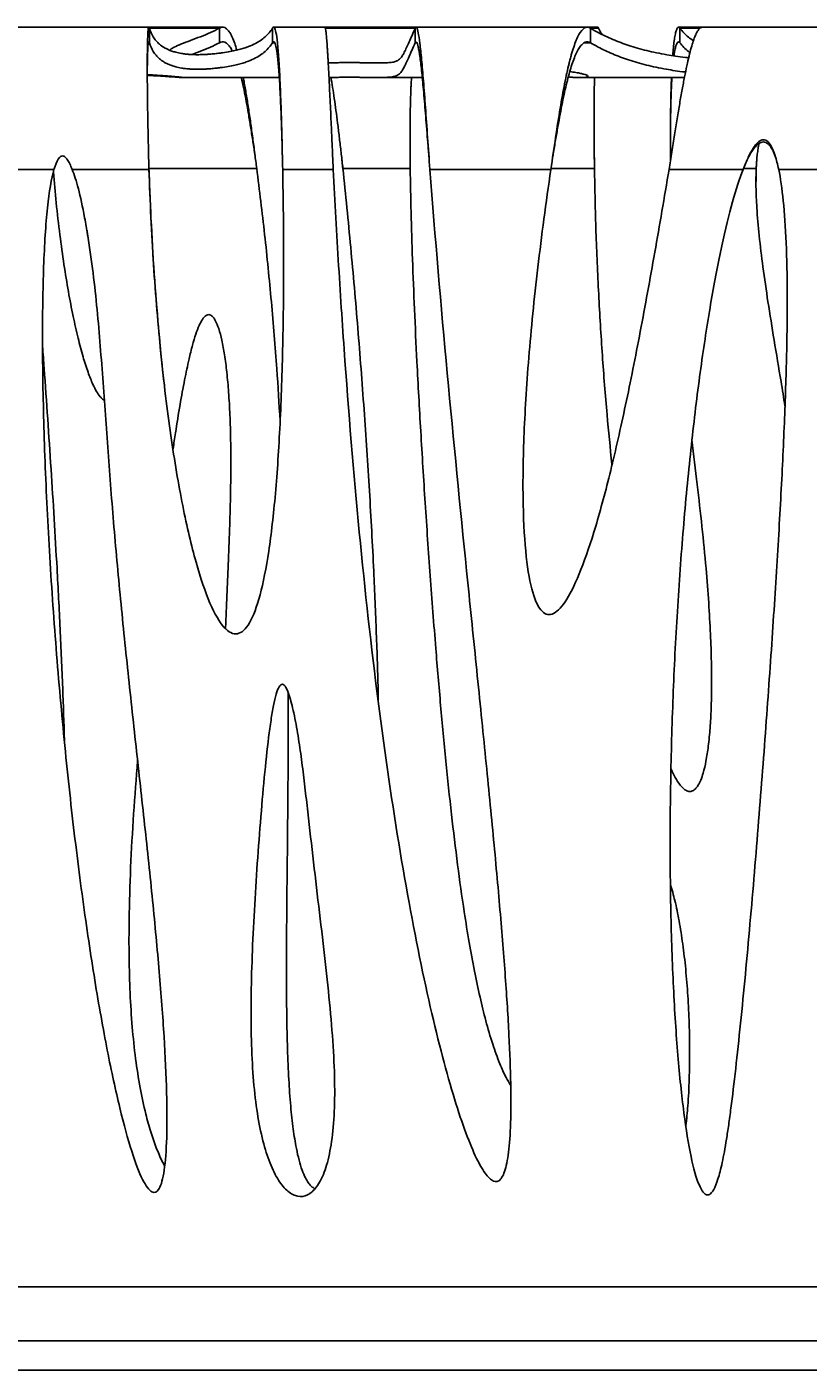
# Model space of a CAD drawing. Header units: millimetres. Extents: x 65 to 2129, y 75 to 1124.
# Tile 11 of 21: x 329 to 596, y 665 to 1124. Entities that reach past the tile are written whole.
import ezdxf

# ---------------------------------------------------------------- set-up
doc = ezdxf.new("R2010")
doc.units = ezdxf.units.MM
doc.layers.add('FORMAT', color=7, linetype='Continuous')
doc.styles.add('SLDTEXTSTYLE0', font='TXT', dxfattribs={"width": 0.605})
doc.dimstyles.new('SLDDIMSTYLE0', dxfattribs={"dimtxt": 2.568319, "dimasz": 2, "dimexe": 0, "dimexo": 0.0625, "dimgap": 0.64208, "dimtad": 1, "dimrnd": 1e-09, "dimzin": 12, "dimdsep": 46, "dimtxsty": 'SLDTEXTSTYLE0', "dimsah": 1, "dimcen": 0.09, "dimadec": 0, "dimazin": 3, "dimtfac": 1, "dimtofl": 0, "dimtmove": 0, "dimatfit": 3, "dimfxl": 0, "dimfrac": 2, "dimtolj": 1, "dimtzin": 12, "dimarcsym": 0})

# ---------------------------------------------------------------- blocks, each defined once
blk = doc.blocks.new('_D')
at = {"layer": 'FORMAT'}
for p, q in [((65.3, 674.82), (65.3, 664.82)), ((1545.3, 674.82), (1545.3, 664.82)), ((65.3, 665.81), (1545.3, 665.81))]:
    blk.add_line(p, q, dxfattribs=at)
for points in [[(65.3, 665.81), (67.3, 664.81), (67.3, 666.81)], [(1545.3, 665.81), (1543.3, 666.81), (1543.3, 664.81)]]:
    blk.add_solid(points, dxfattribs=at)
at = {"layer": 'FORMAT', "insert": (801.38, 669.22), "char_height": 2.646, "attachment_point": 1, "style": 'SLDTEXTSTYLE0'}
blk.add_mtext('1480', dxfattribs=at)

msp = doc.modelspace()

# ---------------------------------------------------------------- linework, layer by layer
at = {"color": 7, "linetype": 'Continuous', "lineweight": 25}
for p, q in [((370.893, 1124.017), (312.892, 1124.017)), ((396.075, 1124.017), (370.893, 1124.017)), ((371.064, 1118.72), (371.064, 1123.683)), ((394.981, 1123.683), (371.064, 1123.683)), ((394.981, 1123.683), (394.981, 1118.72)), ((413.083, 1123.683), (413.083, 1118.72)), ((430.987, 1124.017), (413.47, 1124.017)), ((462.125, 1124.017), (430.987, 1124.017)), ((461.834, 1123.683), (431.148, 1123.683)), ((461.834, 1123.683), (461.834, 1118.72)), ((520.559, 1124.017), (462.125, 1124.017)), ((524.171, 1124.017), (520.559, 1124.017)), ((521.615, 1118.72), (521.615, 1123.683)), ((524.423, 1123.683), (521.615, 1123.683)), ((559.816, 1124.017), (551.715, 1124.017)), ((559.075, 1123.683), (552.17, 1123.683)), ((552.17, 1118.72), (552.17, 1123.683)), ((603.063, 1124.017), (559.816, 1124.017)), ((371.064, 1118.72), (370.748, 1118.72)), ((413.814, 1118.72), (413.083, 1118.72)), ((462.401, 1118.72), (461.834, 1118.72)), ((521.615, 1118.72), (519.554, 1118.72)), ((382.308, 1106.854), (415.424, 1106.854)), ((432.383, 1106.854), (432.562, 1106.854)), ((449.02, 1106.854), (464.233, 1106.854)), ((517.876, 1106.854), (553.736, 1106.854)), ((306.571, 1075.472), (338.493, 1075.472)), ((339.954, 1079.017), (339.954, 1079.017)), ((344.724, 1075.472), (370.917, 1075.472)), ((370.829, 1078.864), (370.917, 1075.866)), ((370.917, 1075.472), (370.917, 1075.866)), ((370.917, 1075.866), (407.733, 1075.866)), ((407.287, 1079.017), (407.287, 1079.017)), ((416.579, 1075.472), (433.847, 1075.472)), ((433.691, 1078.899), (433.847, 1075.866)), ((433.847, 1075.472), (433.847, 1075.866)), ((436.781, 1079.017), (437.139, 1075.472)), ((437.139, 1075.472), (437.139, 1075.866)), ((437.139, 1075.866), (460.117, 1075.866)), ((466.574, 1079.017), (466.574, 1079.017)), ((466.827, 1075.472), (508.148, 1075.472)), ((508.205, 1075.866), (523.019, 1075.866)), ((508.66, 1079.017), (508.66, 1079.017)), ((548.499, 1075.866), (548.499, 1075.472)), ((548.499, 1075.472), (573.774, 1075.472)), ((548.987, 1079.017), (548.99, 1078.583)), ((573.941, 1075.866), (578.231, 1075.866)), ((578.191, 1071.344), (578.231, 1075.472)), ((578.231, 1075.866), (578.231, 1075.472)), ((585.929, 1075.472), (608.126, 1075.472)), ((65.303, 694.238), (1545.303, 694.238)), ((65.303, 675.813), (1545.303, 675.813)), ((90.303, 675.812), (1520.303, 675.812))]:
    msp.add_line(p, q, dxfattribs=at)
for points, knots in [([(371.064, 1123.683), (371, 1123.926), (370.948, 1124.003), (370.902, 1124.016), (370.9, 1124.016), (370.896, 1124.017), (370.895, 1124.017), (370.892, 1124.017), (370.89, 1124.017), (370.882, 1124.016), (370.876, 1124.014), (370.858, 1124.003), (370.846, 1123.991), (370.81, 1123.935), (370.787, 1123.876), (370.677, 1123.463), (370.603, 1122.766), (370.482, 1120.673), (370.435, 1119.277), (370.385, 1116.706), (370.372, 1115.77), (370.358, 1114.256), (370.354, 1113.733), (370.349, 1112.922), (370.348, 1112.647), (370.346, 1112.229), (370.345, 1112.088), (370.345, 1111.876), (370.344, 1111.805), (370.344, 1111.698), (370.344, 1111.662), (370.344, 1111.591), (370.344, 1111.551), (370.339, 1109.459), (370.347, 1107.124), (370.389, 1101.934), (370.424, 1099.078), (370.519, 1092.925), (370.58, 1089.628), (370.729, 1082.729), (370.816, 1079.128), (370.917, 1075.472)], [0, 0, 0, 0, 0.0625, 0.0625, 0.0664062, 0.0664062, 0.0683594, 0.0683594, 0.0703125, 0.0703125, 0.078125, 0.078125, 0.09375, 0.09375, 0.125, 0.125, 0.25, 0.25, 0.375, 0.375, 0.4375, 0.4375, 0.46875, 0.46875, 0.484375, 0.484375, 0.4921875, 0.4921875, 0.4960938, 0.4960938, 0.4980469, 0.4980469, 0.5, 0.5, 0.625, 0.625, 0.75, 0.75, 0.875, 0.875, 1, 1, 1, 1]), ([(413.083, 1123.683), (412.391, 1122.627), (411.571, 1121.644), (410.045, 1120.278), (409.486, 1119.84), (408.237, 1119.002), (407.548, 1118.601), (405.99, 1117.835), (405.124, 1117.472), (403.636, 1116.955), (403.108, 1116.787), (401.974, 1116.462), (401.367, 1116.305), (400.053, 1115.999), (399.347, 1115.852), (397.807, 1115.569), (396.972, 1115.432), (395.593, 1115.238), (395.113, 1115.174), (394.351, 1115.082), (394.09, 1115.052), (393.548, 1114.992), (393.267, 1114.962), (392.681, 1114.905), (392.377, 1114.877), (391.734, 1114.824), (391.396, 1114.798), (390.847, 1114.761), (390.658, 1114.749), (390.259, 1114.727), (390.049, 1114.716), (389.611, 1114.696), (389.383, 1114.687), (388.899, 1114.671), (388.643, 1114.664), (388.116, 1114.655), (387.838, 1114.653), (387.427, 1114.653), (387.291, 1114.653), (387.02, 1114.656), (386.884, 1114.658), (386.487, 1114.665), (386.238, 1114.672), (385.766, 1114.689), (385.55, 1114.7), (385.145, 1114.722), (384.955, 1114.734), (384.596, 1114.759), (384.43, 1114.772), (383.957, 1114.813), (383.678, 1114.841), (382.901, 1114.929), (382.464, 1114.992), (381.681, 1115.121), (381.336, 1115.187), (380.698, 1115.322), (380.406, 1115.391), (379.86, 1115.532), (379.606, 1115.604), (378.884, 1115.823), (378.457, 1115.974), (377.672, 1116.286), (377.314, 1116.447), (376.65, 1116.778), (376.343, 1116.948), (375.48, 1117.47), (374.98, 1117.837), (374.084, 1118.605), (373.688, 1119.007), (372.975, 1119.846), (372.66, 1120.283), (371.814, 1121.649), (371.384, 1122.631), (371.064, 1123.683)], [0, 0, 0, 0, 0.125, 0.125, 0.1875, 0.1875, 0.25, 0.25, 0.3125, 0.3125, 0.34375, 0.34375, 0.375, 0.375, 0.40625, 0.40625, 0.4375, 0.4375, 0.453125, 0.453125, 0.4609375, 0.4609375, 0.46875, 0.46875, 0.4765625, 0.4765625, 0.484375, 0.484375, 0.4882813, 0.4882813, 0.4921875, 0.4921875, 0.4960938, 0.4960938, 0.5, 0.5, 0.5039063, 0.5039063, 0.5058594, 0.5058594, 0.5078125, 0.5078125, 0.5117188, 0.5117188, 0.515625, 0.515625, 0.5195313, 0.5195313, 0.5234375, 0.5234375, 0.53125, 0.53125, 0.546875, 0.546875, 0.5625, 0.5625, 0.578125, 0.578125, 0.59375, 0.59375, 0.625, 0.625, 0.65625, 0.65625, 0.6875, 0.6875, 0.75, 0.75, 0.8125, 0.8125, 0.875, 0.875, 1, 1, 1, 1]), ([(378.042, 1116.141), (378.179, 1116.291), (378.491, 1116.632), (379.77, 1117.343), (381.911, 1118.296), (385.071, 1119.488), (388.513, 1120.777), (391.997, 1122.16), (393.986, 1123.176), (394.981, 1123.683)], [0, 0, 0, 0, 0.0771312, 0.174971, 0.3397637, 0.5046829, 0.6698275, 0.8349971, 1, 1, 1, 1]), ([(400.924, 1116.204), (400.681, 1117), (400.17, 1118.673), (399.365, 1120.655), (398.519, 1122.251), (397.658, 1123.345), (396.782, 1123.945), (395.894, 1124.103), (395.284, 1123.823), (394.981, 1123.683)], [0, 0, 0, 0, 0.1349896, 0.2837208, 0.4306215, 0.5756956, 0.7189472, 0.8603805, 1, 1, 1, 1]), ([(416.579, 1075.472), (416.5, 1079.249), (416.413, 1082.998), (416.224, 1090.218), (416.121, 1093.689), (415.899, 1100.179), (415.78, 1103.198), (415.526, 1108.667), (415.39, 1111.117), (415.103, 1115.383), (414.952, 1117.2), (414.632, 1120.184), (414.464, 1121.351), (414.112, 1123.057), (413.928, 1123.597), (413.688, 1123.911), (413.639, 1123.956), (413.566, 1123.998), (413.541, 1124.007), (413.504, 1124.015), (413.491, 1124.016), (413.467, 1124.017), (413.453, 1124.017), (413.329, 1123.999), (413.21, 1123.9), (413.083, 1123.683)], [0, 0, 0, 0, 0.125, 0.125, 0.25, 0.25, 0.375, 0.375, 0.5, 0.5, 0.625, 0.625, 0.75, 0.75, 0.875, 0.875, 0.90625, 0.90625, 0.921875, 0.921875, 0.9296875, 0.9296875, 0.9375, 0.9375, 1, 1, 1, 1]), ([(430.987, 1124.005), (430.993, 1124.009), (431.02, 1124.026), (431.068, 1123.947), (431.165, 1123.695), (431.295, 1123.012), (431.46, 1121.611), (431.627, 1119.71), (431.768, 1117.748), (431.882, 1115.982), (431.967, 1114.577), (432.053, 1113.089), (432.176, 1110.862), (432.349, 1107.581), (432.585, 1102.856), (432.829, 1097.747), (433.074, 1092.456), (433.315, 1087.163), (433.573, 1081.434), (433.754, 1077.494), (433.847, 1075.472)], [0, 0, 0, 0, 0.0077794, 0.036397, 0.0647868, 0.1347317, 0.2032546, 0.2703554, 0.336034, 0.3683515, 0.4003131, 0.4319188, 0.4631686, 0.5341008, 0.6124427, 0.6981914, 0.767391, 0.8407596, 0.9182962, 1, 1, 1, 1]), ([(461.834, 1123.683), (461.092, 1122.033), (459.609, 1118.73), (458.321, 1115.854), (457.367, 1114.09), (456.621, 1113.184), (455.814, 1112.585), (454.821, 1112.204), (453.415, 1111.978), (451.527, 1111.868), (449.444, 1111.848), (447.145, 1111.866), (445.386, 1111.89), (443.737, 1111.916), (442.546, 1111.935), (441.391, 1111.95), (440.491, 1111.96), (439.609, 1111.965), (438.873, 1111.966), (438.153, 1111.964), (437.32, 1111.957), (436.363, 1111.943), (435.491, 1111.923), (434.416, 1111.894), (433.473, 1111.868), (432.619, 1111.848), (432.28, 1111.862), (432.12, 1111.868)], [0, 0, 0, 0, 0.1804824, 0.361123, 0.4516124, 0.5421005, 0.6025548, 0.66301, 0.7234294, 0.7685625, 0.8139285, 0.8364984, 0.8591918, 0.8704756, 0.8818364, 0.8874845, 0.8932763, 0.8967895, 0.8995525, 0.9023246, 0.9057855, 0.9118932, 0.9218408, 0.932025, 0.9554874, 0.9790955, 1, 1, 1, 1]), ([(466.827, 1075.472), (466.561, 1079.168), (466.303, 1082.846), (465.801, 1089.954), (465.558, 1093.384), (465.086, 1099.826), (464.858, 1102.838), (464.415, 1108.32), (464.202, 1110.79), (463.789, 1115.114), (463.59, 1116.968), (463.207, 1120.027), (463.023, 1121.234), (462.67, 1123.006), (462.501, 1123.572), (462.299, 1123.904), (462.259, 1123.952), (462.2, 1123.996), (462.18, 1124.006), (462.151, 1124.015), (462.141, 1124.016), (462.129, 1124.017), (462.127, 1124.017), (462.122, 1124.017), (462.119, 1124.017), (462.111, 1124.016), (462.105, 1124.016), (462.011, 1123.997), (461.923, 1123.886), (461.834, 1123.683)], [0, 0, 0, 0, 0.125, 0.125, 0.25, 0.25, 0.375, 0.375, 0.5, 0.5, 0.625, 0.625, 0.75, 0.75, 0.875, 0.875, 0.90625, 0.90625, 0.921875, 0.921875, 0.9296875, 0.9296875, 0.9316406, 0.9316406, 0.9335938, 0.9335938, 0.9375, 0.9375, 1, 1, 1, 1]), ([(467.399, 1124.017), (467.528, 1124.017), (467.862, 1124.016), (468.403, 1124.015), (468.893, 1124.016), (469.249, 1124.017), (469.439, 1124.016), (469.523, 1124.016)], [0, 0, 0, 0, 0.2037154, 0.5235003, 0.6872423, 0.8607065, 1, 1, 1, 1]), ([(521.615, 1123.683), (521.4, 1123.818), (521.089, 1123.982), (520.658, 1124.014), (520.632, 1124.016), (520.593, 1124.017), (520.58, 1124.017), (520.553, 1124.017), (520.543, 1124.017), (520.489, 1124.016), (520.446, 1124.014), (520.317, 1124.002), (520.232, 1123.987), (519.976, 1123.923), (519.808, 1123.853), (518.972, 1123.382), (518.33, 1122.6), (517.099, 1120.383), (516.51, 1118.947), (515.665, 1116.431), (515.39, 1115.532), (514.988, 1114.108), (514.855, 1113.621), (514.659, 1112.874), (514.594, 1112.622), (514.497, 1112.24), (514.465, 1112.112), (514.417, 1111.919), (514.401, 1111.854), (514.369, 1111.725), (514.352, 1111.658), (513.845, 1109.594), (513.348, 1107.314), (512.341, 1102.203), (511.831, 1099.371), (510.799, 1093.219), (510.278, 1089.898), (509.222, 1082.9), (508.688, 1079.224), (508.148, 1075.472)], [0, 0, 0, 0, 0.0625, 0.0625, 0.0664062, 0.0664062, 0.0683594, 0.0683594, 0.0703125, 0.0703125, 0.078125, 0.078125, 0.09375, 0.09375, 0.125, 0.125, 0.25, 0.25, 0.375, 0.375, 0.4375, 0.4375, 0.46875, 0.46875, 0.484375, 0.484375, 0.4921875, 0.4921875, 0.4960938, 0.4960938, 0.5, 0.5, 0.625, 0.625, 0.75, 0.75, 0.875, 0.875, 1, 1, 1, 1]), ([(555.188, 1113.621), (554.821, 1113.653), (553.062, 1113.806), (550.732, 1114.139), (546.22, 1114.854), (540.722, 1115.996), (534.665, 1117.735), (529.243, 1119.794), (524.956, 1121.807), (522.497, 1123.188), (521.615, 1123.683)], [0, 0, 0, 0, 0.01916878, 0.09174102, 0.1643256, 0.34748254, 0.53075571, 0.71411358, 0.89738609, 1, 1, 1, 1]), ([(524.171, 1124.016), (524.172, 1124.016), (524.25, 1124.124), (524.337, 1123.903), (524.423, 1123.683)], [0, 0, 0, 0, 0.0031353, 1, 1, 1, 1]), ([(525.662, 1121.565), (525.385, 1121.956), (524.913, 1122.621), (524.566, 1123.373), (524.423, 1123.683)], [0, 0, 0, 0, 0.5871648, 1, 1, 1, 1]), ([(548.499, 1075.472), (548.815, 1077.473), (549.438, 1081.426), (550.358, 1087.256), (551.25, 1092.8), (552.116, 1097.989), (552.954, 1102.761), (553.766, 1107.074), (554.551, 1110.898), (555.309, 1114.216), (556.04, 1117.026), (556.745, 1119.333), (557.422, 1121.151), (558.072, 1122.506), (558.696, 1123.414), (559.275, 1123.936), (559.644, 1123.978), (559.816, 1123.998)], [0, 0, 0, 0, 0.0809146, 0.159841, 0.2367789, 0.3117284, 0.3846891, 0.4556609, 0.5246438, 0.5916375, 0.656642, 0.7196571, 0.7806827, 0.8397188, 0.8967652, 0.9518219, 1, 1, 1, 1]), ([(552.17, 1123.683), (552.015, 1123.843), (551.709, 1124.157), (551.287, 1123.79), (550.902, 1122.868), (550.554, 1121.398), (550.244, 1119.482), (549.974, 1117.134), (549.804, 1115.389), (549.734, 1114.349), (549.731, 1114.307)], [0, 0, 0, 0, 0.15609, 0.3075055, 0.4542492, 0.5963239, 0.7337332, 0.8664808, 0.9945709, 1, 1, 1, 1]), ([(552.17, 1123.683), (553.079, 1122.623), (554.431, 1121.047), (556.211, 1119.807), (556.795, 1119.401)], [0, 0, 0, 0, 0.6724214, 1, 1, 1, 1]), ([(370.894, 1118.995), (370.882, 1119.001), (370.836, 1119.022), (370.749, 1118.81), (370.64, 1118.219), (370.539, 1117.051), (370.459, 1115.424), (370.405, 1113.581), (370.372, 1111.691), (370.353, 1110.035), (370.348, 1108.846), (370.346, 1108.321)], [0, 0, 0, 0, 0.0349557, 0.133443, 0.2811743, 0.4289591, 0.5768007, 0.7247022, 0.8233661, 0.922059, 1, 1, 1, 1]), ([(371.064, 1118.72), (371.057, 1118.743), (371.043, 1118.788), (371.023, 1118.844), (371.004, 1118.891), (370.986, 1118.929), (370.968, 1118.959), (370.957, 1118.974), (370.951, 1118.982)], [0, 0, 0, 0, 0.1821399, 0.3580905, 0.5278518, 0.6914239, 0.8488066, 1, 1, 1, 1]), ([(413.083, 1118.72), (412.39, 1117.664), (411.57, 1116.68), (410.043, 1115.313), (409.484, 1114.875), (408.235, 1114.036), (407.545, 1113.634), (405.986, 1112.867), (405.119, 1112.503), (403.63, 1111.986), (403.102, 1111.818), (401.966, 1111.492), (401.359, 1111.334), (400.043, 1111.028), (399.337, 1110.881), (397.794, 1110.596), (396.958, 1110.46), (395.578, 1110.265), (395.097, 1110.201), (394.333, 1110.108), (394.072, 1110.078), (393.529, 1110.018), (393.247, 1109.989), (392.66, 1109.931), (392.355, 1109.904), (391.71, 1109.85), (391.371, 1109.824), (390.82, 1109.787), (390.629, 1109.775), (390.228, 1109.753), (390.017, 1109.742), (389.578, 1109.722), (389.349, 1109.713), (388.862, 1109.697), (388.606, 1109.691), (388.077, 1109.682), (387.798, 1109.68), (387.388, 1109.68), (387.252, 1109.681), (386.981, 1109.684), (386.845, 1109.686), (386.451, 1109.693), (386.202, 1109.701), (385.735, 1109.718), (385.52, 1109.729), (385.117, 1109.751), (384.928, 1109.763), (384.572, 1109.788), (384.407, 1109.802), (383.937, 1109.842), (383.659, 1109.871), (383.143, 1109.93), (382.906, 1109.961), (382.461, 1110.023), (382.254, 1110.055), (381.67, 1110.152), (381.325, 1110.218), (380.37, 1110.421), (379.838, 1110.563), (378.877, 1110.856), (378.451, 1111.007), (377.666, 1111.32), (377.309, 1111.482), (376.646, 1111.813), (376.339, 1111.983), (375.477, 1112.506), (374.978, 1112.873), (374.082, 1113.641), (373.686, 1114.044), (372.974, 1114.883), (372.659, 1115.321), (371.813, 1116.686), (371.384, 1117.668), (371.064, 1118.72)], [0, 0, 0, 0, 0.125, 0.125, 0.1875, 0.1875, 0.25, 0.25, 0.3125, 0.3125, 0.34375, 0.34375, 0.375, 0.375, 0.40625, 0.40625, 0.4375, 0.4375, 0.453125, 0.453125, 0.4609375, 0.4609375, 0.46875, 0.46875, 0.4765625, 0.4765625, 0.484375, 0.484375, 0.4882812, 0.4882812, 0.4921875, 0.4921875, 0.4960937, 0.4960937, 0.5, 0.5, 0.5039062, 0.5039062, 0.5058594, 0.5058594, 0.5078125, 0.5078125, 0.5117187, 0.5117187, 0.515625, 0.515625, 0.5195312, 0.5195312, 0.5234375, 0.5234375, 0.53125, 0.53125, 0.5390625, 0.5390625, 0.546875, 0.546875, 0.5625, 0.5625, 0.59375, 0.59375, 0.625, 0.625, 0.65625, 0.65625, 0.6875, 0.6875, 0.75, 0.75, 0.8125, 0.8125, 0.875, 0.875, 1, 1, 1, 1]), ([(385.553, 1114.705), (386.537, 1115.074), (388.649, 1115.867), (392, 1117.198), (393.988, 1118.213), (394.981, 1118.72)], [0, 0, 0, 0, 0.3035973, 0.6519744, 1, 1, 1, 1]), ([(399.391, 1115.896), (399.38, 1115.921), (399.095, 1116.558), (398.517, 1117.417), (397.658, 1118.428), (396.782, 1118.951), (395.894, 1119.094), (395.284, 1118.844), (394.981, 1118.72)], [0, 0, 0, 0, 0.0082652, 0.2115555, 0.4123669, 0.6107065, 0.8065817, 1, 1, 1, 1]), ([(416.501, 1079.019), (416.485, 1079.637), (416.43, 1081.895), (416.321, 1085.755), (416.174, 1090.477), (416.014, 1094.955), (415.841, 1099.134), (415.657, 1102.971), (415.46, 1106.432), (415.251, 1109.489), (415.03, 1112.127), (414.796, 1114.336), (414.551, 1116.113), (414.293, 1117.463), (414.023, 1118.398), (413.741, 1118.924), (413.426, 1119.104), (413.203, 1118.854), (413.083, 1118.72)], [0, 0, 0, 0, 0.0273454, 0.1000085, 0.1714467, 0.2416608, 0.3106512, 0.3784187, 0.4449639, 0.5102876, 0.5743906, 0.6372738, 0.698938, 0.7593842, 0.8186135, 0.8766268, 0.9339412, 1, 1, 1, 1]), ([(461.834, 1118.72), (461.092, 1117.069), (459.609, 1113.766), (458.321, 1110.885), (457.367, 1109.116), (456.621, 1108.206), (455.814, 1107.601), (454.821, 1107.216), (453.415, 1106.985), (451.527, 1106.872), (449.443, 1106.848), (447.144, 1106.863), (445.386, 1106.886), (443.737, 1106.911), (442.545, 1106.929), (441.39, 1106.943), (440.489, 1106.952), (439.608, 1106.957), (438.872, 1106.958), (438.152, 1106.956), (437.318, 1106.95), (436.361, 1106.936), (435.489, 1106.918), (434.412, 1106.89), (433.482, 1106.867), (432.808, 1106.849), (432.588, 1106.856), (432.562, 1106.857)], [0, 0, 0, 0, 0.1837113, 0.367583, 0.4596896, 0.5517948, 0.6133293, 0.6748647, 0.7363636, 0.7823042, 0.8284819, 0.8514555, 0.874555, 0.8860408, 0.8976049, 0.9033541, 0.9092498, 0.9128227, 0.9156347, 0.918456, 0.9219806, 0.9282031, 0.9383429, 0.9487237, 0.9726444, 0.9967135, 1, 1, 1, 1]), ([(466.575, 1079.019), (466.528, 1079.603), (466.351, 1081.799), (466.053, 1085.573), (465.682, 1090.231), (465.323, 1094.665), (464.974, 1098.823), (464.637, 1102.659), (464.311, 1106.137), (463.996, 1109.227), (463.692, 1111.908), (463.399, 1114.166), (463.118, 1115.994), (462.847, 1117.392), (462.588, 1118.363), (462.367, 1118.862), (462.176, 1119.037), (462.009, 1119.014), (461.893, 1118.82), (461.834, 1118.72)], [0, 0, 0, 0, 0.0258991, 0.0974022, 0.1678781, 0.2373268, 0.3057483, 0.3731428, 0.4395103, 0.5048508, 0.5691644, 0.6324513, 0.6947115, 0.7559451, 0.8161523, 0.8753331, 0.9142256, 0.9561744, 1, 1, 1, 1]), ([(521.615, 1118.72), (521.483, 1118.786), (521.172, 1118.941), (520.683, 1119.037), (520.155, 1118.998), (519.478, 1118.752), (518.664, 1118.119), (517.72, 1116.864), (516.816, 1115.174), (515.952, 1113.105), (515.127, 1110.712), (514.342, 1108.056), (513.583, 1105.131), (512.833, 1101.901), (512.073, 1098.307), (511.304, 1094.364), (510.526, 1090.098), (509.74, 1085.548), (509.116, 1081.812), (508.759, 1079.615), (508.662, 1079.019)], [0, 0, 0, 0, 0.026929, 0.0638257, 0.1008059, 0.1359267, 0.2048301, 0.2719887, 0.3374031, 0.4010741, 0.4630023, 0.5231886, 0.5813309, 0.6415444, 0.7038297, 0.7681877, 0.8346189, 0.9031239, 0.9737031, 1, 1, 1, 1]), ([(554.121, 1108.742), (554.08, 1108.746), (552.651, 1108.876), (550.602, 1109.187), (546.057, 1109.909), (540.608, 1111.059), (534.59, 1112.796), (529.202, 1114.85), (524.938, 1116.853), (522.493, 1118.227), (521.615, 1118.72)], [0, 0, 0, 0, 0.00225356, 0.07749823, 0.1527556, 0.33843482, 0.52422828, 0.7101039, 0.89589519, 1, 1, 1, 1]), ([(552.17, 1118.72), (552.015, 1118.862), (551.709, 1119.142), (551.288, 1118.814), (550.901, 1118), (550.556, 1116.672), (550.309, 1115.404), (550.188, 1114.46), (550.159, 1114.238)], [0, 0, 0, 0, 0.2012461, 0.3964468, 0.5856068, 0.7687309, 0.945825, 1, 1, 1, 1]), ([(552.17, 1118.72), (553.06, 1117.646), (554.082, 1116.411), (555.436, 1115.435), (555.611, 1115.309)], [0, 0, 0, 0, 0.8705716, 1, 1, 1, 1]), ([(370.344, 1107.568), (370.62, 1107.558), (371.566, 1107.524), (372.863, 1107.461), (374.768, 1107.359), (376.462, 1107.25), (377.49, 1107.179), (377.921, 1107.149)], [0, 0, 0, 0, 0.06906, 0.2366528, 0.4060105, 0.7514482, 1, 1, 1, 1]), ([(382.474, 1106.866), (382.433, 1106.88), (382.349, 1106.909), (381.466, 1107.016), (379.878, 1107.172), (377.712, 1107.356), (375.093, 1107.546), (372.839, 1107.695), (370.946, 1107.781), (370.348, 1107.808)], [0, 0, 0, 0, 0.1638629, 0.33853678, 0.51636638, 0.69566577, 0.81849957, 0.94269849, 1, 1, 1, 1]), ([(377.921, 1107.149), (378.634, 1107.097), (380.063, 1106.994), (381.381, 1106.901), (382.16, 1106.854), (382.274, 1106.859), (382.308, 1106.861)], [0, 0, 0, 0, 0.2891103, 0.579755, 0.8742177, 1, 1, 1, 1]), ([(514.101, 1107.07), (514.676, 1107.009), (515.989, 1106.869), (517.889, 1106.843), (519.538, 1106.884), (520.606, 1107.043), (520.948, 1107.313), (520.453, 1107.64), (519.446, 1107.968), (518.31, 1108.248), (516.822, 1108.552), (515.329, 1108.774), (514.605, 1108.881)], [0, 0, 0, 0, 0.0967575, 0.2213228, 0.3459943, 0.4712563, 0.5968931, 0.7302378, 0.7973427, 0.8646115, 0.9343109, 1, 1, 1, 1]), ([(407.733, 1075.866), (407.504, 1077.484), (407.05, 1080.701), (406.345, 1085.484), (405.626, 1090.116), (404.894, 1094.538), (404.147, 1098.706), (403.384, 1102.536), (402.799, 1105.259), (402.461, 1106.576), (402.389, 1106.854)], [0, 0, 0, 0, 0.1424616, 0.2833555, 0.4226847, 0.5604521, 0.696661, 0.8313144, 0.9644159, 1, 1, 1, 1]), ([(407.284, 1079.017), (407.204, 1079.654), (406.897, 1082.09), (406.344, 1086.292), (405.627, 1091.502), (404.894, 1096.484), (404.146, 1101.146), (403.55, 1104.617), (403.195, 1106.392), (403.102, 1106.854)], [0, 0, 0, 0, 0.0635232, 0.2427912, 0.4200428, 0.5952811, 0.7685093, 0.9397306, 1, 1, 1, 1]), ([(433.025, 1106.86), (433.076, 1106.594), (433.324, 1105.289), (433.76, 1102.579), (434.336, 1098.749), (434.906, 1094.578), (435.472, 1090.149), (436.034, 1085.508), (436.591, 1080.713), (436.956, 1077.488), (437.139, 1075.866)], [0, 0, 0, 0, 0.0340031, 0.1669727, 0.3016177, 0.4379388, 0.5759369, 0.7156127, 0.8569668, 1, 1, 1, 1]), ([(460.117, 1075.866), (460.101, 1077.579), (460.068, 1080.928), (460.056, 1085.818), (460.071, 1090.377), (460.111, 1094.009), (460.162, 1096.807), (460.212, 1098.889), (460.271, 1100.838), (460.341, 1102.655), (460.42, 1104.339), (460.498, 1105.735), (460.556, 1106.54), (460.578, 1106.854)], [0, 0, 0, 0, 0.1513217, 0.2958116, 0.4334736, 0.5643125, 0.6360394, 0.7055395, 0.7728144, 0.8378657, 0.9006955, 0.9613059, 1, 1, 1, 1]), ([(523.019, 1075.866), (523, 1077.523), (522.963, 1080.784), (522.928, 1085.585), (522.908, 1090.139), (522.906, 1094.397), (522.92, 1098.326), (522.952, 1101.887), (522.992, 1104.733), (523.03, 1106.276), (523.044, 1106.854)], [0, 0, 0, 0, 0.1462527, 0.2879672, 0.4251443, 0.5577854, 0.6858918, 0.8094649, 0.9285067, 1, 1, 1, 1]), ([(549.48, 1106.854), (549.444, 1106.247), (549.347, 1104.649), (549.228, 1101.713), (549.116, 1098.079), (549.036, 1094.112), (548.984, 1089.858), (548.963, 1085.356), (548.965, 1081.559), (548.984, 1079.287), (548.99, 1078.585)], [0, 0, 0, 0, 0.0815962, 0.2145621, 0.3510711, 0.4911309, 0.6347484, 0.7819302, 0.9326821, 1, 1, 1, 1]), ([(549.321, 1106.854), (549.29, 1106.095), (549.21, 1104.083), (549.117, 1100.451), (549.035, 1096.003), (548.986, 1091.208), (548.964, 1087.683), (548.968, 1085.757), (548.968, 1085.549)], [0, 0, 0, 0, 0.1239875, 0.3283274, 0.5379895, 0.7529822, 0.973313, 1, 1, 1, 1]), ([(522.987, 1078.832), (522.98, 1079.575), (522.955, 1082.124), (522.929, 1086.401), (522.909, 1090.934), (522.91, 1093.571), (522.91, 1094.569)], [0, 0, 0, 0, 0.1386157, 0.4754049, 0.8014125, 1, 1, 1, 1]), ([(460.089, 1079.169), (460.084, 1079.864), (460.064, 1082.206), (460.063, 1084.527), (460.062, 1086.16)], [0, 0, 0, 0, 0.2965055, 1, 1, 1, 1]), ([(585.929, 1075.472), (585.549, 1077.273), (585.147, 1078.84), (584.298, 1081.488), (583.852, 1082.569), (582.915, 1084.248), (582.425, 1084.845), (581.656, 1085.383), (581.395, 1085.502), (580.994, 1085.592), (580.859, 1085.608), (580.654, 1085.608), (580.586, 1085.604), (580.482, 1085.593), (580.448, 1085.589), (580.379, 1085.578), (580.339, 1085.57), (579.827, 1085.462), (579.33, 1085.177), (578.304, 1084.238), (577.775, 1083.584), (576.686, 1081.904), (576.126, 1080.877), (574.974, 1078.45), (574.382, 1077.051), (573.774, 1075.472)], [0, 0, 0, 0, 0.125, 0.125, 0.25, 0.25, 0.375, 0.375, 0.4375, 0.4375, 0.46875, 0.46875, 0.484375, 0.484375, 0.4921875, 0.4921875, 0.5, 0.5, 0.625, 0.625, 0.75, 0.75, 0.875, 0.875, 1, 1, 1, 1]), ([(585.095, 1078.91), (584.845, 1079.661), (584.384, 1081.046), (583.561, 1082.718), (582.743, 1083.852), (581.981, 1084.532), (581.15, 1084.89), (580.311, 1084.885), (579.518, 1084.588), (578.401, 1083.816), (577.013, 1082.134), (575.948, 1080.441), (575.434, 1079.35), (575.377, 1079.229)], [0, 0, 0, 0, 0.1491281, 0.2749435, 0.3505336, 0.4127374, 0.4660926, 0.5175352, 0.5665161, 0.623852, 0.7725703, 0.9747101, 1, 1, 1, 1]), ([(578.231, 1075.866), (578.276, 1076.618), (578.363, 1078.069), (578.555, 1080.17), (578.799, 1082.107), (579.003, 1083.475), (579.153, 1084.187), (579.181, 1084.317)], [0, 0, 0, 0, 0.2651572, 0.5122046, 0.7413493, 0.9528512, 1, 1, 1, 1]), ([(344.724, 1075.472), (344.138, 1076.956), (343.576, 1078.086), (342.77, 1079.241), (342.507, 1079.536), (342.123, 1079.844), (341.996, 1079.925), (341.808, 1080.012), (341.746, 1080.035), (341.623, 1080.07), (341.566, 1080.082), (340.971, 1080.146), (340.456, 1079.789), (339.453, 1078.249), (338.966, 1077.064), (338.493, 1075.472)], [0, 0, 0, 0, 0.25, 0.25, 0.375, 0.375, 0.4375, 0.4375, 0.46875, 0.46875, 0.5, 0.5, 0.75, 0.75, 1, 1, 1, 1]), ([(344.724, 1075.472), (345.399, 1073.795), (346.096, 1071.609), (347.517, 1066.148), (348.241, 1062.871), (349.148, 1058.05), (349.329, 1057.049), (349.601, 1055.493), (349.692, 1054.962), (349.872, 1053.896), (349.961, 1053.363), (350.393, 1050.703), (350.713, 1048.586), (351.606, 1042.26), (352.114, 1038.077), (353.016, 1029.744), (353.411, 1025.593), (354.136, 1017.298), (354.466, 1013.153), (355.097, 1004.846), (355.398, 1000.684), (355.997, 992.328), (356.296, 988.133), (357.214, 975.483), (357.86, 966.96), (359.285, 949.701), (360.064, 940.965), (361.75, 923.316), (362.656, 914.404), (364.545, 896.501), (365.528, 887.51), (367.5, 869.603), (368.488, 860.686), (370.392, 843.123), (371.307, 834.477), (372.99, 817.683), (373.758, 809.536), (375.082, 793.986), (375.638, 786.584), (376.493, 772.775), (376.792, 766.369), (377.101, 754.788), (377.113, 749.615), (376.838, 740.71), (376.552, 736.98), (375.691, 731.134), (375.116, 729.018), (373.701, 726.522), (372.862, 726.141), (370.955, 727.178), (369.888, 728.596), (367.577, 733.231), (366.332, 736.448), (363.719, 744.622), (362.352, 749.578), (359.554, 761.108), (358.124, 767.682), (355.261, 782.272), (353.827, 790.288), (351.016, 807.537), (349.637, 816.77), (346.987, 836.186), (345.716, 846.37), (343.329, 867.387), (342.212, 878.22), (340.173, 900.206), (339.25, 911.358), (337.632, 933.624), (336.937, 944.738), (335.801, 966.542), (335.36, 977.234), (334.754, 997.778), (334.589, 1007.632), (334.553, 1026.052), (334.682, 1034.619), (335.244, 1049.97), (335.679, 1056.756), (336.856, 1068.004), (337.6, 1072.466), (338.493, 1075.472)], [0, 0, 0, 0, 0.015625, 0.015625, 0.03125, 0.03125, 0.0351562, 0.0351562, 0.0371094, 0.0371094, 0.0390625, 0.0390625, 0.046875, 0.046875, 0.0625, 0.0625, 0.078125, 0.078125, 0.09375, 0.09375, 0.109375, 0.109375, 0.125, 0.125, 0.15625, 0.15625, 0.1875, 0.1875, 0.21875, 0.21875, 0.25, 0.25, 0.28125, 0.28125, 0.3125, 0.3125, 0.34375, 0.34375, 0.375, 0.375, 0.40625, 0.40625, 0.4375, 0.4375, 0.46875, 0.46875, 0.5, 0.5, 0.53125, 0.53125, 0.5625, 0.5625, 0.59375, 0.59375, 0.625, 0.625, 0.65625, 0.65625, 0.6875, 0.6875, 0.71875, 0.71875, 0.75, 0.75, 0.78125, 0.78125, 0.8125, 0.8125, 0.84375, 0.84375, 0.875, 0.875, 0.90625, 0.90625, 0.9375, 0.9375, 0.96875, 0.96875, 1, 1, 1, 1]), ([(376.215, 1001.852), (376.214, 1001.867), (375.466, 1007.641), (374.338, 1019.521), (372.812, 1037.704), (371.65, 1056.59), (371.163, 1069.392), (370.917, 1075.866)], [0, 0, 0, 0, 0.000596, 0.2353258, 0.4821782, 0.7381297, 1, 1, 1, 1]), ([(416.579, 1075.472), (416.781, 1065.176), (416.884, 1054.934), (416.891, 1034.888), (416.794, 1025.085), (416.393, 1006.242), (416.088, 997.203), (415.257, 980.2), (414.731, 972.235), (413.448, 957.664), (412.69, 951.058), (410.944, 939.45), (409.955, 934.449), (407.76, 926.247), (406.554, 923.047), (403.955, 918.587), (402.562, 917.327), (399.638, 916.816), (398.107, 917.566), (394.97, 921.071), (393.364, 923.828), (390.153, 931.269), (388.547, 935.954), (385.417, 947.104), (383.892, 953.567), (381.002, 968.056), (379.637, 976.08), (377.138, 993.412), (376.003, 1002.719), (374.021, 1022.29), (373.173, 1032.553), (371.8, 1053.669), (371.274, 1064.522), (370.917, 1075.472)], [0, 0, 0, 0, 0.0625, 0.0625, 0.125, 0.125, 0.1875, 0.1875, 0.25, 0.25, 0.3125, 0.3125, 0.375, 0.375, 0.4375, 0.4375, 0.5, 0.5, 0.5625, 0.5625, 0.625, 0.625, 0.6875, 0.6875, 0.75, 0.75, 0.8125, 0.8125, 0.875, 0.875, 0.9375, 0.9375, 1, 1, 1, 1]), ([(415.692, 989.632), (415.334, 995.561), (414.513, 1009.154), (412.76, 1030.381), (410.531, 1053.207), (408.661, 1068.347), (407.733, 1075.866)], [0, 0, 0, 0, 0.2057394, 0.4716512, 0.7376272, 1, 1, 1, 1]), ([(466.827, 1075.472), (468.612, 1052.382), (470.636, 1029.02), (474.917, 982.959), (477.173, 960.263), (480.485, 927.596), (481.577, 916.935), (483.696, 896.205), (484.722, 886.135), (486.67, 866.708), (487.591, 857.351), (489.294, 839.46), (490.075, 830.925), (491.466, 814.773), (492.077, 807.155), (493.104, 792.915), (493.52, 786.293), (494.142, 774.105), (494.348, 768.54), (494.54, 758.511), (494.526, 754.048), (494.276, 746.254), (494.04, 742.922), (493.353, 737.403), (492.901, 735.216), (491.793, 731.985), (491.137, 730.94), (489.638, 729.98), (488.796, 730.064), (486.947, 731.333), (485.94, 732.519), (483.789, 735.955), (482.645, 738.206), (479.048, 746.488), (476.431, 754.051), (471.005, 772.835), (468.196, 784.053), (462.616, 809.657), (459.845, 824.043), (454.532, 855.477), (451.99, 872.526), (447.263, 908.777), (445.079, 927.98), (441.135, 968.012), (439.374, 988.843), (437.061, 1020.871), (436.344, 1031.677), (435.016, 1053.466), (434.406, 1064.448), (433.847, 1075.472)], [0, 0, 0, 0, 0.0625, 0.0625, 0.125, 0.125, 0.15625, 0.15625, 0.1875, 0.1875, 0.21875, 0.21875, 0.25, 0.25, 0.28125, 0.28125, 0.3125, 0.3125, 0.34375, 0.34375, 0.375, 0.375, 0.40625, 0.40625, 0.4375, 0.4375, 0.46875, 0.46875, 0.5, 0.5, 0.53125, 0.53125, 0.5625, 0.5625, 0.625, 0.625, 0.6875, 0.6875, 0.75, 0.75, 0.8125, 0.8125, 0.875, 0.875, 0.9375, 0.9375, 0.96875, 0.96875, 1, 1, 1, 1]), ([(437.139, 1075.866), (438.048, 1066.887), (439.884, 1048.74), (442.272, 1021.306), (444.413, 993.598), (446.235, 965.927), (447.617, 940.495), (448.564, 917.478), (449.071, 902.82), (449.201, 895.193), (449.214, 894.412)], [0, 0, 0, 0, 0.1488479, 0.3007934, 0.4541456, 0.6071722, 0.7581352, 0.8741882, 0.9871143, 1, 1, 1, 1]), ([(494.447, 762.974), (493.913, 763.847), (492.476, 766.193), (490.436, 770.924), (488.092, 777.388), (485.887, 785.002), (483.844, 793.325), (481.967, 802.23), (480.186, 811.925), (478.237, 823.997), (476.202, 838.58), (474.139, 855.754), (472.23, 873.888), (470.459, 892.77), (468.675, 913.839), (466.914, 936.869), (465.212, 961.566), (463.701, 985.919), (462.49, 1007.961), (461.556, 1027.525), (460.879, 1044.53), (460.37, 1060.549), (460.199, 1070.886), (460.117, 1075.866)], [0, 0, 0, 0, 0.0097008, 0.0260633, 0.0487307, 0.0749463, 0.1012194, 0.1300533, 0.1612926, 0.1947668, 0.2460948, 0.3010233, 0.3589283, 0.4191531, 0.4810201, 0.5596159, 0.6383676, 0.7159744, 0.7912001, 0.8478848, 0.9018797, 0.9527222, 1, 1, 1, 1]), ([(548.499, 1075.472), (546.889, 1065.93), (545.264, 1056.477), (541.986, 1037.978), (540.334, 1028.932), (537.006, 1011.491), (535.329, 1003.096), (531.956, 987.204), (530.259, 979.707), (526.858, 965.856), (525.154, 959.503), (521.765, 948.17), (520.081, 943.192), (516.772, 934.816), (515.148, 931.419), (512.016, 926.377), (510.507, 924.731), (507.671, 923.312), (506.344, 923.538), (503.942, 925.924), (502.868, 928.084), (501.044, 934.334), (500.294, 938.423), (499.185, 948.456), (498.824, 954.4), (498.545, 967.992), (498.626, 975.641), (499.26, 992.423), (499.813, 1001.557), (501.4, 1021.023), (502.433, 1031.355), (504.959, 1052.873), (506.451, 1064.058), (508.148, 1075.472)], [0, 0, 0, 0, 0.0625, 0.0625, 0.125, 0.125, 0.1875, 0.1875, 0.25, 0.25, 0.3125, 0.3125, 0.375, 0.375, 0.4375, 0.4375, 0.5, 0.5, 0.5625, 0.5625, 0.625, 0.625, 0.6875, 0.6875, 0.75, 0.75, 0.8125, 0.8125, 0.875, 0.875, 0.9375, 0.9375, 1, 1, 1, 1]), ([(528.972, 974.894), (528.403, 980.535), (527.155, 992.908), (525.66, 1012.258), (524.393, 1033.072), (523.463, 1054.345), (523.168, 1068.663), (523.019, 1075.866)], [0, 0, 0, 0, 0.168098, 0.3687184, 0.5753805, 0.7863741, 1, 1, 1, 1]), ([(585.929, 1075.472), (586.552, 1072.535), (587.079, 1068.947), (587.93, 1060.574), (588.254, 1055.789), (588.698, 1045.126), (588.818, 1039.25), (588.863, 1026.504), (588.787, 1019.635), (588.455, 1004.982), (588.198, 997.198), (587.524, 980.764), (587.106, 972.114), (586.126, 953.97), (585.564, 944.475), (584.312, 924.66), (583.621, 914.338), (582.494, 898.283), (582.102, 892.837), (581.29, 881.773), (580.869, 876.156), (579.997, 864.781), (579.546, 859.024), (578.616, 847.416), (578.137, 841.566), (577.15, 829.842), (576.643, 823.969), (575.606, 812.298), (575.076, 806.501), (573.998, 795.12), (573.45, 789.536), (572.347, 778.767), (571.793, 773.582), (570.694, 763.856), (570.15, 759.314), (569.361, 753.225), (569.103, 751.317), (568.726, 748.672), (568.601, 747.826), (568.353, 746.184), (568.23, 745.392), (567.614, 741.565), (567.129, 738.936), (566.162, 734.435), (565.681, 732.564), (564.719, 729.507), (564.238, 728.321), (563.275, 726.582), (562.792, 726.028), (561.345, 725.253), (560.38, 725.917), (558.481, 729.347), (557.548, 732.114), (555.761, 739.504), (554.908, 744.127), (553.329, 754.96), (552.605, 761.17), (551.325, 774.883), (550.771, 782.387), (549.863, 798.389), (549.51, 806.887), (549.024, 824.582), (548.89, 833.779), (548.85, 852.592), (548.943, 862.209), (549.353, 881.601), (549.669, 891.377), (550.514, 910.847), (551.042, 920.541), (552.29, 939.625), (553.01, 949.015), (554.619, 967.28), (555.507, 976.155), (557.423, 993.197), (558.45, 1001.362), (560.609, 1016.802), (561.741, 1024.076), (564.074, 1037.567), (565.274, 1043.785), (567.703, 1055.02), (568.931, 1060.038), (571.374, 1068.761), (572.588, 1072.465), (573.774, 1075.472)], [0, 0, 0, 0, 0.03125, 0.03125, 0.0625, 0.0625, 0.09375, 0.09375, 0.125, 0.125, 0.15625, 0.15625, 0.1875, 0.1875, 0.21875, 0.21875, 0.25, 0.25, 0.265625, 0.265625, 0.28125, 0.28125, 0.296875, 0.296875, 0.3125, 0.3125, 0.328125, 0.328125, 0.34375, 0.34375, 0.359375, 0.359375, 0.375, 0.375, 0.390625, 0.390625, 0.3984375, 0.3984375, 0.4023438, 0.4023438, 0.40625, 0.40625, 0.421875, 0.421875, 0.4375, 0.4375, 0.453125, 0.453125, 0.46875, 0.46875, 0.5, 0.5, 0.53125, 0.53125, 0.5625, 0.5625, 0.59375, 0.59375, 0.625, 0.625, 0.65625, 0.65625, 0.6875, 0.6875, 0.71875, 0.71875, 0.75, 0.75, 0.78125, 0.78125, 0.8125, 0.8125, 0.84375, 0.84375, 0.875, 0.875, 0.90625, 0.90625, 0.9375, 0.9375, 0.96875, 0.96875, 1, 1, 1, 1]), ([(588.064, 994.878), (587.619, 997.616), (586.402, 1005.091), (584.41, 1016.906), (582.304, 1029.951), (580.561, 1041.834), (579.25, 1052.541), (578.463, 1061.666), (578.098, 1069.312), (578.188, 1073.778), (578.231, 1075.866)], [0, 0, 0, 0, 0.1018373, 0.2780873, 0.4399601, 0.5870374, 0.7190766, 0.8360047, 0.9233277, 1, 1, 1, 1]), ([(578.231, 1075.472), (578.273, 1076.318), (578.332, 1077.516), (578.435, 1078.714), (578.465, 1079.067)], [0, 0, 0, 0, 0.7053346, 1, 1, 1, 1]), ([(355.677, 996.733), (355.462, 996.865), (354.925, 997.196), (354.02, 998.202), (352.91, 999.853), (351.512, 1002.643), (349.958, 1006.607), (348.282, 1011.901), (346.601, 1018.268), (344.94, 1025.681), (343.339, 1034.049), (341.823, 1043.319), (340.43, 1053.432), (339.207, 1063.954), (338.582, 1071.109), (338.278, 1074.599)], [0, 0, 0, 0, 0.0093266, 0.0233101, 0.0497159, 0.0831632, 0.1390006, 0.2078218, 0.2894927, 0.383745, 0.4902065, 0.6061928, 0.7329396, 0.8697539, 1, 1, 1, 1]), ([(379.162, 980.125), (379.428, 981.941), (380.169, 987.002), (381.458, 994.878), (382.985, 1003.316), (384.398, 1010.064), (385.686, 1015.258), (386.816, 1019.064), (387.921, 1022.022), (388.899, 1023.973), (389.733, 1025.097), (390.347, 1025.664), (390.999, 1025.985), (391.714, 1025.976), (392.399, 1025.586), (393.027, 1024.899), (393.915, 1023.452), (394.891, 1020.872), (395.902, 1016.946), (396.801, 1011.977), (397.565, 1006.033), (398.171, 999.172), (398.6, 991.437), (398.839, 982.908), (398.887, 973.59), (398.751, 963.458), (398.443, 952.393), (398.02, 941.208), (397.542, 930.02), (397.228, 922.85), (397.066, 919.171)], [0, 0, 0, 0, 0.0351235, 0.097867, 0.1526775, 0.1991827, 0.2297508, 0.2550298, 0.2750819, 0.2901041, 0.2965725, 0.3017409, 0.3059292, 0.3101456, 0.3147816, 0.3205484, 0.3277879, 0.3471111, 0.3729946, 0.4053128, 0.4436375, 0.4876406, 0.53708, 0.591847, 0.6508808, 0.7153594, 0.7857344, 0.862673, 0.9295361, 1, 1, 1, 1]), ([(334.596, 1015.14), (334.781, 1012.631), (335.811, 998.663), (337.514, 973.427), (339.327, 943.796), (340.609, 918.92), (341.475, 899.347), (341.867, 886.67), (342.052, 880.702)], [0, 0, 0, 0, 0.0560655, 0.3120309, 0.5635101, 0.7174304, 0.8669781, 1, 1, 1, 1]), ([(556.303, 983.21), (556.906, 978.121), (558.638, 963.508), (560.707, 944.981), (562.041, 927.973), (562.649, 917.34), (562.974, 907.784), (563.048, 899.267), (562.9, 891.75), (562.545, 884.991), (561.986, 879.029), (561.216, 873.899), (560.337, 870.03), (559.403, 867.254), (558.5, 865.386), (557.615, 864.21), (556.825, 863.599), (556.203, 863.325), (555.558, 863.241), (554.642, 863.388), (553.456, 864.104), (551.995, 865.688), (550.515, 867.979), (549.63, 869.855), (549.178, 870.816)], [0, 0, 0, 0, 0.1158792, 0.3327691, 0.4214903, 0.5016471, 0.5735986, 0.6376884, 0.6942477, 0.7435986, 0.7907048, 0.8296182, 0.8608189, 0.8802897, 0.8957013, 0.9075859, 0.9131148, 0.9180582, 0.9227534, 0.9275679, 0.938707, 0.9531291, 0.976017, 1, 1, 1, 1]), ([(420.562, 889.092), (421.095, 886.516), (421.556, 883.89), (422.397, 878.553), (422.777, 875.843), (423.493, 870.355), (423.831, 867.577), (424.492, 861.973), (424.815, 859.145), (425.785, 850.614), (426.436, 844.861), (427.775, 833.363), (428.46, 827.618), (429.814, 816.272), (430.481, 810.672), (431.717, 799.748), (432.285, 794.425), (433.242, 784.178), (433.631, 779.255), (434.168, 769.918), (434.316, 765.505), (434.336, 757.278), (434.208, 753.465), (433.673, 746.51), (433.265, 743.369), (432.19, 737.808), (431.523, 735.389), (429.976, 731.301), (429.095, 729.633), (427.179, 727.057), (426.145, 726.149), (423.989, 725.086), (422.869, 724.931), (420.614, 725.353), (419.479, 725.93), (417.263, 727.784), (416.18, 729.06), (414.126, 732.275), (413.155, 734.213), (411.366, 738.708), (410.55, 741.265), (409.103, 746.952), (408.472, 750.082), (407.411, 756.87), (406.98, 760.528), (406.316, 768.323), (406.084, 772.459), (405.803, 781.157), (405.754, 785.718), (405.815, 795.2), (405.925, 800.121), (406.273, 810.238), (406.51, 815.435), (407.081, 825.99), (407.413, 831.349), (408.145, 842.072), (408.545, 847.435), (409.392, 857.949), (409.839, 863.099), (410.777, 872.885), (411.267, 877.522), (412.045, 883.785), (412.311, 885.756), (412.861, 889.404), (413.145, 891.079), (413.735, 894.062), (414.041, 895.369), (414.679, 897.531), (415.012, 898.386), (415.712, 899.549), (416.078, 899.856), (416.85, 899.817), (417.257, 899.469), (418.115, 897.997), (418.567, 896.872), (419.524, 893.707), (420.029, 891.667), (420.562, 889.092)], [0, 0, 0, 0, 0.015625, 0.015625, 0.03125, 0.03125, 0.046875, 0.046875, 0.0625, 0.0625, 0.09375, 0.09375, 0.125, 0.125, 0.15625, 0.15625, 0.1875, 0.1875, 0.21875, 0.21875, 0.25, 0.25, 0.28125, 0.28125, 0.3125, 0.3125, 0.34375, 0.34375, 0.375, 0.375, 0.40625, 0.40625, 0.4375, 0.4375, 0.46875, 0.46875, 0.5, 0.5, 0.53125, 0.53125, 0.5625, 0.5625, 0.59375, 0.59375, 0.625, 0.625, 0.65625, 0.65625, 0.6875, 0.6875, 0.71875, 0.71875, 0.75, 0.75, 0.78125, 0.78125, 0.8125, 0.8125, 0.84375, 0.84375, 0.875, 0.875, 0.890625, 0.890625, 0.90625, 0.90625, 0.921875, 0.921875, 0.9375, 0.9375, 0.953125, 0.953125, 0.96875, 0.96875, 0.984375, 0.984375, 1, 1, 1, 1]), ([(427.364, 727.884), (427.316, 727.9), (426.873, 728.052), (426.144, 728.744), (425.177, 729.891), (424.153, 731.695), (423.105, 734.226), (422.088, 737.616), (421.043, 742.277), (420.07, 748.423), (419.233, 756.246), (418.6, 765.354), (418.168, 775.762), (417.924, 787.483), (417.846, 800.241), (417.892, 813.992), (418.022, 828.687), (418.195, 844.553), (418.36, 861.573), (418.475, 879.208), (418.448, 891.166), (418.435, 897.071)], [0, 0, 0, 0, 0.0008851, 0.0081831, 0.0169043, 0.0273547, 0.0442844, 0.0648832, 0.0893187, 0.1280216, 0.1739522, 0.2272792, 0.2881425, 0.3566558, 0.4329035, 0.5119212, 0.597858, 0.6906676, 0.7902452, 0.8964131, 1, 1, 1, 1]), ([(376.248, 735.603), (375.984, 736.074), (374.885, 738.033), (373.321, 741.89), (371.43, 747.266), (369.544, 754.074), (367.766, 762.401), (366.245, 772.332), (365.126, 783.118), (364.409, 794.657), (364.076, 806.847), (364.103, 821.125), (364.606, 837.45), (365.603, 855.6), (366.557, 867.792), (367.033, 873.873)], [0, 0, 0, 0, 0.0115665, 0.0481132, 0.0889037, 0.133729, 0.1993935, 0.2713242, 0.3489781, 0.4317829, 0.5191273, 0.6103551, 0.7378409, 0.8692429, 1, 1, 1, 1]), ([(548.959, 831.589), (549.48, 829.76), (550.654, 825.642), (552.011, 818.838), (553.248, 811.026), (554.233, 802.496), (554.963, 793.416), (555.41, 784.035), (555.572, 774.562), (555.42, 765.229), (555.041, 756.775), (554.49, 751.481), (554.254, 749.207)], [0, 0, 0, 0, 0.0687116, 0.1547647, 0.2505857, 0.3546444, 0.4651175, 0.5798809, 0.6941633, 0.8076241, 0.9173497, 1, 1, 1, 1])]:
    msp.add_open_spline(points, degree=3, knots=knots, dxfattribs=at)

# ---------------------------------------------------------------- dimensions: what is measured, and where the dimension line sits
at = {"layer": 'FORMAT'}
dim = msp.add_linear_dim(base=(1545.303, 665.812), p1=(65.303, 675.813), p2=(1545.303, 675.813), dimstyle='SLDDIMSTYLE0', dxfattribs=at)
dim.commit()
dim.dimension.update_dxf_attribs({"geometry": '_D', "text_midpoint": (805.303, 665.812), "dimtype": 160})

doc.saveas('drawing.dxf')
